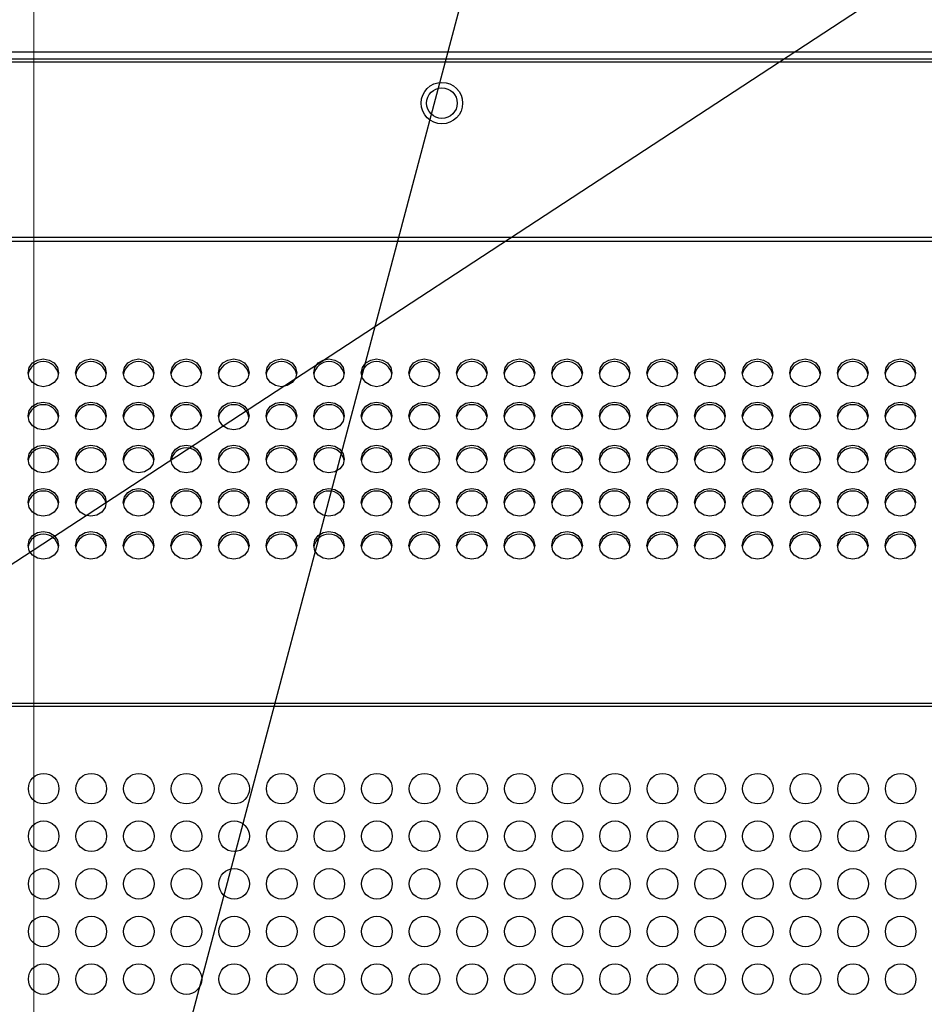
# Model space of a CAD drawing. Header units: millimetres. Extents: x 19 to 844, y 7 to 552.
# Tile 43 of 81: x 292 to 319, y 256 to 285. Entities that reach past the tile are written whole.
import ezdxf

# ---------------------------------------------------------------- set-up
doc = ezdxf.new("R2010")
doc.units = ezdxf.units.MM
doc.styles.add('SLDTEXTSTYLE2', font='GOTHIC.TTF', dxfattribs={"width": 0.913})
doc.styles.get("Standard").update_dxf_attribs({"font": 'GOTHIC.TTF'})
doc.dimstyles.new('SLDDIMSTYLE0', dxfattribs={"dimtxt": 3.175, "dimasz": 3.175, "dimexe": 0, "dimexo": 0.0625, "dimgap": 0.79375, "dimtad": 0, "dimtih": 1, "dimtoh": 1, "dimdec": 1, "dimlfac": 5, "dimrnd": 1e-09, "dimzin": 12, "dimdsep": 46, "dimtxsty": 'SLDTEXTSTYLE2', "dimsah": 1, "dimcen": 0.09, "dimadec": 0, "dimazin": 3, "dimtfac": 1, "dimtdec": 1, "dimtofl": 0, "dimtmove": 0, "dimatfit": 3, "dimfxl": 1, "dimfrac": 2, "dimtolj": 1, "dimtzin": 12, "dimarcsym": 0})
doc.dimstyles.new('SLDDIMSTYLE4', dxfattribs={"dimtxt": 0.18, "dimasz": 3.175, "dimexe": 0, "dimexo": 0.0625, "dimgap": 0, "dimtad": 0, "dimtih": 1, "dimtoh": 1, "dimdec": 0, "dimrnd": 1e-09, "dimzin": 0, "dimdsep": 46, "dimtxsty": 'STANDARD', "dimsah": 1, "dimcen": 0.09, "dimadec": 0, "dimazin": 0, "dimtfac": 3.175, "dimtdec": 0, "dimtofl": 0, "dimtmove": 0, "dimatfit": 3, "dimfxl": 1, "dimfrac": 2, "dimtolj": 1, "dimtzin": 0, "dimarcsym": 0})
doc.dimstyles.new('SLDDIMSTYLE5', dxfattribs={"dimtxt": 3.175, "dimasz": 3.175, "dimexe": 0, "dimexo": 0.0625, "dimgap": 0.79375, "dimtad": 0, "dimtih": 1, "dimtoh": 1, "dimdec": 0, "dimlfac": 5, "dimrnd": 1e-09, "dimzin": 12, "dimdsep": 46, "dimtxsty": 'SLDTEXTSTYLE2', "dimsah": 1, "dimcen": 0.09, "dimadec": 0, "dimazin": 3, "dimtfac": 1, "dimtdec": 0, "dimtofl": 0, "dimtmove": 0, "dimatfit": 3, "dimfxl": 1, "dimfrac": 2, "dimtolj": 1, "dimtzin": 12, "dimarcsym": 0})
doc.dimstyles.new('SLDDIMSTYLE6', dxfattribs={"dimtxt": 0.18, "dimasz": 1.016, "dimexe": 0, "dimexo": 0.0625, "dimgap": 0, "dimtad": 0, "dimtih": 1, "dimtoh": 1, "dimdec": 0, "dimrnd": 1e-09, "dimzin": 0, "dimdsep": 46, "dimtxsty": 'STANDARD', "dimblk1": 'DOT', "dimblk2": 'DOT', "dimsah": 1, "dimcen": 0.09, "dimadec": 0, "dimazin": 0, "dimtfac": 1.016, "dimtdec": 0, "dimtofl": 0, "dimtmove": 0, "dimatfit": 3, "dimldrblk": 'DOT', "dimfxl": 1, "dimfrac": 2, "dimtolj": 1, "dimtzin": 0, "dimarcsym": 0})

# ---------------------------------------------------------------- blocks, each defined once
blk = doc.blocks.new('_D_10')
at = {"color": 7, "linetype": 'Continuous', "lineweight": 18}
for p, q in [((269.982, 316.342), (269.014, 316.342)), ((269.014, 316.342), (269.014, 311.301)), ((275.846, 316.342), (276.814, 316.342)), ((276.814, 316.342), (276.814, 311.301)), ((252.794, 239.176), (252.794, 314.944)), ((292.794, 239.176), (292.794, 314.944)), ((252.794, 311.769), (266.23, 311.769)), ((292.794, 311.769), (279.598, 311.769)), ((269.014, 311.301), (269.982, 311.301)), ((276.814, 311.301), (275.846, 311.301))]:
    blk.add_line(p, q, dxfattribs=at)
for points in [[(252.794, 311.769), (255.969, 311.261), (255.969, 312.277)], [(292.794, 311.769), (289.619, 312.277), (289.619, 311.261)]]:
    blk.add_solid(points, dxfattribs=at)
at = {"color": 7, "linetype": 'Continuous', "lineweight": 18, "char_height": 3.175, "attachment_point": 1, "style": 'SLDTEXTSTYLE2'}
for s, insert in [('7.9', (269.982, 315.357)), ('200', (269.395, 310.607))]:
    blk.add_mtext(s, dxfattribs=dict(at, insert=insert))
blk = doc.blocks.new('_D_17')
at = {"color": 7, "linetype": 'Continuous', "lineweight": 18}
for p, q in [((387.684, 283.769), (417.989, 283.769)), ((414.814, 283.769), (414.814, 265.196)), ((410.709, 264.551), (409.741, 264.551)), ((409.741, 264.551), (409.741, 259.51)), ((418.92, 264.551), (419.887, 264.551)), ((419.887, 264.551), (419.887, 259.51)), ((409.741, 259.51), (410.709, 259.51)), ((419.887, 259.51), (418.92, 259.51)), ((414.814, 237.906), (414.814, 254.76)), ((294.064, 237.906), (417.989, 237.906))]:
    blk.add_line(p, q, dxfattribs=at)
for points in [[(414.814, 283.769), (414.306, 280.594), (415.322, 280.594)], [(414.814, 237.906), (415.322, 241.081), (414.306, 241.081)]]:
    blk.add_solid(points, dxfattribs=at)
at = {"color": 7, "linetype": 'Continuous', "lineweight": 18, "char_height": 3.175, "attachment_point": 1, "style": 'SLDTEXTSTYLE2'}
for s, insert in [('9.03', (410.709, 263.566)), ('229.3', (409.536, 258.816))]:
    blk.add_mtext(s, dxfattribs=dict(at, insert=insert))
blk = doc.blocks.new('_Dot')
at = {"color": 0, "linetype": 'ByBlock', "lineweight": -2}
blk.add_line((-0.5, 0), (-1, 0), dxfattribs=at)
at = {"color": 0, "linetype": 'ByBlock', "const_width": 0.5}
blk.add_lwpolyline([(-0.25, 0, 1), (0.25, 0, 1)], format="xyb", close=True, dxfattribs=at)

msp = doc.modelspace()

# ---------------------------------------------------------------- linework, layer by layer
at = {"color": 7, "linetype": 'Continuous', "lineweight": 25}
for p, q in [((386.414, 283.769), (159.174, 283.769)), ((159.174, 283.569), (386.414, 283.569)), ((373.174, 283.47), (176.414, 283.469)), ((374.027, 278.314), (175.561, 278.313)), ((374.027, 278.198), (175.561, 278.198)), ((374.027, 264.611), (175.561, 264.611)), ((374.027, 264.526), (175.561, 264.526))]:
    msp.add_line(p, q, dxfattribs=at)
at = {"color": 7, "linetype": 'Continuous', "lineweight": 25, "flags": 128}
for points in [[(293.074, 273.929), (292.902, 273.96), (292.756, 274.049), (292.658, 274.181), (292.624, 274.337), (292.658, 274.493), (292.756, 274.626), (292.902, 274.714), (293.074, 274.745), (293.246, 274.714), (293.392, 274.626), (293.49, 274.493), (293.524, 274.337), (293.49, 274.181), (293.392, 274.049), (293.246, 273.96), (293.074, 273.929)], [(294.474, 273.929), (294.302, 273.96), (294.156, 274.049), (294.058, 274.181), (294.024, 274.337), (294.058, 274.493), (294.156, 274.626), (294.302, 274.714), (294.474, 274.745), (294.646, 274.714), (294.792, 274.626), (294.89, 274.493), (294.924, 274.337), (294.89, 274.181), (294.792, 274.049), (294.646, 273.96), (294.474, 273.929)], [(295.874, 273.929), (295.702, 273.96), (295.556, 274.049), (295.458, 274.181), (295.424, 274.337), (295.458, 274.493), (295.556, 274.626), (295.702, 274.714), (295.874, 274.745), (296.046, 274.714), (296.192, 274.626), (296.29, 274.493), (296.324, 274.337), (296.29, 274.181), (296.192, 274.049), (296.046, 273.96), (295.874, 273.929)], [(297.274, 273.929), (297.102, 273.96), (296.956, 274.049), (296.858, 274.181), (296.824, 274.337), (296.858, 274.493), (296.956, 274.626), (297.102, 274.714), (297.274, 274.745), (297.446, 274.714), (297.592, 274.626), (297.69, 274.493), (297.724, 274.337), (297.69, 274.181), (297.592, 274.049), (297.446, 273.96), (297.274, 273.929)], [(298.674, 273.929), (298.502, 273.96), (298.356, 274.049), (298.258, 274.181), (298.224, 274.337), (298.258, 274.493), (298.356, 274.626), (298.502, 274.714), (298.674, 274.745), (298.846, 274.714), (298.992, 274.626), (299.09, 274.493), (299.124, 274.337), (299.09, 274.181), (298.992, 274.049), (298.846, 273.96), (298.674, 273.929)], [(300.074, 273.929), (299.902, 273.96), (299.756, 274.049), (299.658, 274.181), (299.624, 274.337), (299.658, 274.493), (299.756, 274.626), (299.902, 274.714), (300.074, 274.745), (300.246, 274.714), (300.392, 274.626), (300.49, 274.493), (300.524, 274.337), (300.49, 274.181), (300.392, 274.049), (300.246, 273.96), (300.074, 273.929)], [(301.474, 273.929), (301.302, 273.96), (301.156, 274.049), (301.058, 274.181), (301.024, 274.337), (301.058, 274.493), (301.156, 274.626), (301.302, 274.714), (301.474, 274.745), (301.646, 274.714), (301.792, 274.626), (301.89, 274.493), (301.924, 274.337), (301.89, 274.181), (301.792, 274.049), (301.646, 273.96), (301.474, 273.929)], [(302.874, 273.929), (302.702, 273.96), (302.556, 274.049), (302.458, 274.181), (302.424, 274.337), (302.458, 274.493), (302.556, 274.626), (302.702, 274.714), (302.874, 274.745), (303.046, 274.714), (303.192, 274.626), (303.29, 274.493), (303.324, 274.337), (303.29, 274.181), (303.192, 274.049), (303.046, 273.96), (302.874, 273.929)], [(304.274, 273.929), (304.102, 273.96), (303.956, 274.049), (303.858, 274.181), (303.824, 274.337), (303.858, 274.493), (303.956, 274.626), (304.102, 274.714), (304.274, 274.745), (304.446, 274.714), (304.592, 274.626), (304.69, 274.493), (304.724, 274.337), (304.69, 274.181), (304.592, 274.049), (304.446, 273.96), (304.274, 273.929)], [(305.674, 273.929), (305.502, 273.96), (305.356, 274.049), (305.258, 274.181), (305.224, 274.337), (305.258, 274.493), (305.356, 274.626), (305.502, 274.714), (305.674, 274.745), (305.846, 274.714), (305.992, 274.626), (306.09, 274.493), (306.124, 274.337), (306.09, 274.181), (305.992, 274.049), (305.846, 273.96), (305.674, 273.929)], [(307.074, 273.929), (306.902, 273.96), (306.756, 274.049), (306.658, 274.181), (306.624, 274.337), (306.658, 274.493), (306.756, 274.626), (306.902, 274.714), (307.074, 274.745), (307.246, 274.714), (307.392, 274.626), (307.49, 274.493), (307.524, 274.337), (307.49, 274.181), (307.392, 274.049), (307.246, 273.96), (307.074, 273.929)], [(308.474, 273.929), (308.302, 273.96), (308.156, 274.049), (308.058, 274.181), (308.024, 274.337), (308.058, 274.493), (308.156, 274.626), (308.302, 274.714), (308.474, 274.745), (308.646, 274.714), (308.792, 274.626), (308.89, 274.493), (308.924, 274.337), (308.89, 274.181), (308.792, 274.049), (308.646, 273.96), (308.474, 273.929)], [(309.874, 273.929), (309.702, 273.96), (309.556, 274.049), (309.458, 274.181), (309.424, 274.337), (309.458, 274.493), (309.556, 274.626), (309.702, 274.714), (309.874, 274.745), (310.046, 274.714), (310.192, 274.626), (310.29, 274.493), (310.324, 274.337), (310.29, 274.181), (310.192, 274.049), (310.046, 273.96), (309.874, 273.929)], [(311.274, 273.929), (311.102, 273.96), (310.956, 274.049), (310.858, 274.181), (310.824, 274.337), (310.858, 274.493), (310.956, 274.626), (311.102, 274.714), (311.274, 274.745), (311.446, 274.714), (311.592, 274.626), (311.69, 274.493), (311.724, 274.337), (311.69, 274.181), (311.592, 274.049), (311.446, 273.96), (311.274, 273.929)], [(312.674, 273.929), (312.502, 273.96), (312.356, 274.049), (312.258, 274.181), (312.224, 274.337), (312.258, 274.493), (312.356, 274.626), (312.502, 274.714), (312.674, 274.745), (312.846, 274.714), (312.992, 274.626), (313.09, 274.493), (313.124, 274.337), (313.09, 274.181), (312.992, 274.049), (312.846, 273.96), (312.674, 273.929)], [(314.074, 273.929), (313.902, 273.96), (313.756, 274.049), (313.658, 274.181), (313.624, 274.337), (313.658, 274.493), (313.756, 274.626), (313.902, 274.714), (314.074, 274.745), (314.246, 274.714), (314.392, 274.626), (314.49, 274.493), (314.524, 274.337), (314.49, 274.181), (314.392, 274.049), (314.246, 273.96), (314.074, 273.929)], [(315.474, 273.929), (315.302, 273.96), (315.156, 274.049), (315.058, 274.181), (315.024, 274.337), (315.058, 274.493), (315.156, 274.626), (315.302, 274.714), (315.474, 274.745), (315.646, 274.714), (315.792, 274.626), (315.89, 274.493), (315.924, 274.337), (315.89, 274.181), (315.792, 274.049), (315.646, 273.96), (315.474, 273.929)], [(316.874, 273.929), (316.702, 273.96), (316.556, 274.049), (316.458, 274.181), (316.424, 274.337), (316.458, 274.493), (316.556, 274.626), (316.702, 274.714), (316.874, 274.745), (317.046, 274.714), (317.192, 274.626), (317.29, 274.493), (317.324, 274.337), (317.29, 274.181), (317.192, 274.049), (317.046, 273.96), (316.874, 273.929)], [(318.274, 273.929), (318.102, 273.96), (317.956, 274.049), (317.858, 274.181), (317.824, 274.337), (317.858, 274.493), (317.956, 274.626), (318.102, 274.714), (318.274, 274.745), (318.446, 274.714), (318.592, 274.626), (318.69, 274.493), (318.724, 274.337), (318.69, 274.181), (318.592, 274.049), (318.446, 273.96), (318.274, 273.929)], [(293.074, 272.66), (292.902, 272.692), (292.756, 272.78), (292.658, 272.912), (292.624, 273.068), (292.658, 273.224), (292.756, 273.357), (292.902, 273.445), (293.074, 273.476), (293.246, 273.445), (293.392, 273.357), (293.49, 273.224), (293.524, 273.068), (293.49, 272.912), (293.392, 272.78), (293.246, 272.692), (293.074, 272.66)], [(294.474, 272.66), (294.302, 272.692), (294.156, 272.78), (294.058, 272.912), (294.024, 273.068), (294.058, 273.224), (294.156, 273.357), (294.302, 273.445), (294.474, 273.476), (294.646, 273.445), (294.792, 273.357), (294.89, 273.224), (294.924, 273.068), (294.89, 272.912), (294.792, 272.78), (294.646, 272.692), (294.474, 272.66)], [(295.874, 272.66), (295.702, 272.692), (295.556, 272.78), (295.458, 272.912), (295.424, 273.068), (295.458, 273.224), (295.556, 273.357), (295.702, 273.445), (295.874, 273.476), (296.046, 273.445), (296.192, 273.357), (296.29, 273.224), (296.324, 273.068), (296.29, 272.912), (296.192, 272.78), (296.046, 272.692), (295.874, 272.66)], [(297.274, 272.66), (297.102, 272.692), (296.956, 272.78), (296.858, 272.912), (296.824, 273.068), (296.858, 273.224), (296.956, 273.357), (297.102, 273.445), (297.274, 273.476), (297.446, 273.445), (297.592, 273.357), (297.69, 273.224), (297.724, 273.068), (297.69, 272.912), (297.592, 272.78), (297.446, 272.692), (297.274, 272.66)], [(298.674, 272.66), (298.502, 272.692), (298.356, 272.78), (298.258, 272.912), (298.224, 273.068), (298.258, 273.224), (298.356, 273.357), (298.502, 273.445), (298.674, 273.476), (298.846, 273.445), (298.992, 273.357), (299.09, 273.224), (299.124, 273.068), (299.09, 272.912), (298.992, 272.78), (298.846, 272.692), (298.674, 272.66)], [(300.074, 272.66), (299.902, 272.692), (299.756, 272.78), (299.658, 272.912), (299.624, 273.068), (299.658, 273.224), (299.756, 273.357), (299.902, 273.445), (300.074, 273.476), (300.246, 273.445), (300.392, 273.357), (300.49, 273.224), (300.524, 273.068), (300.49, 272.912), (300.392, 272.78), (300.246, 272.692), (300.074, 272.66)], [(301.474, 272.66), (301.302, 272.692), (301.156, 272.78), (301.058, 272.912), (301.024, 273.068), (301.058, 273.224), (301.156, 273.357), (301.302, 273.445), (301.474, 273.476), (301.646, 273.445), (301.792, 273.357), (301.89, 273.224), (301.924, 273.068), (301.89, 272.912), (301.792, 272.78), (301.646, 272.692), (301.474, 272.66)], [(302.874, 272.66), (302.702, 272.692), (302.556, 272.78), (302.458, 272.912), (302.424, 273.068), (302.458, 273.224), (302.556, 273.357), (302.702, 273.445), (302.874, 273.476), (303.046, 273.445), (303.192, 273.357), (303.29, 273.224), (303.324, 273.068), (303.29, 272.912), (303.192, 272.78), (303.046, 272.692), (302.874, 272.66)], [(304.274, 272.66), (304.102, 272.692), (303.956, 272.78), (303.858, 272.912), (303.824, 273.068), (303.858, 273.224), (303.956, 273.357), (304.102, 273.445), (304.274, 273.476), (304.446, 273.445), (304.592, 273.357), (304.69, 273.224), (304.724, 273.068), (304.69, 272.912), (304.592, 272.78), (304.446, 272.692), (304.274, 272.66)], [(305.674, 272.66), (305.502, 272.692), (305.356, 272.78), (305.258, 272.912), (305.224, 273.068), (305.258, 273.224), (305.356, 273.357), (305.502, 273.445), (305.674, 273.476), (305.846, 273.445), (305.992, 273.357), (306.09, 273.224), (306.124, 273.068), (306.09, 272.912), (305.992, 272.78), (305.846, 272.692), (305.674, 272.66)], [(307.074, 272.66), (306.902, 272.692), (306.756, 272.78), (306.658, 272.912), (306.624, 273.068), (306.658, 273.224), (306.756, 273.357), (306.902, 273.445), (307.074, 273.476), (307.246, 273.445), (307.392, 273.357), (307.49, 273.224), (307.524, 273.068), (307.49, 272.912), (307.392, 272.78), (307.246, 272.692), (307.074, 272.66)], [(308.474, 272.66), (308.302, 272.692), (308.156, 272.78), (308.058, 272.912), (308.024, 273.068), (308.058, 273.224), (308.156, 273.357), (308.302, 273.445), (308.474, 273.476), (308.646, 273.445), (308.792, 273.357), (308.89, 273.224), (308.924, 273.068), (308.89, 272.912), (308.792, 272.78), (308.646, 272.692), (308.474, 272.66)], [(309.874, 272.66), (309.702, 272.692), (309.556, 272.78), (309.458, 272.912), (309.424, 273.068), (309.458, 273.224), (309.556, 273.357), (309.702, 273.445), (309.874, 273.476), (310.046, 273.445), (310.192, 273.357), (310.29, 273.224), (310.324, 273.068), (310.29, 272.912), (310.192, 272.78), (310.046, 272.692), (309.874, 272.66)], [(311.274, 272.66), (311.102, 272.692), (310.956, 272.78), (310.858, 272.912), (310.824, 273.068), (310.858, 273.224), (310.956, 273.357), (311.102, 273.445), (311.274, 273.476), (311.446, 273.445), (311.592, 273.357), (311.69, 273.224), (311.724, 273.068), (311.69, 272.912), (311.592, 272.78), (311.446, 272.692), (311.274, 272.66)], [(312.674, 272.66), (312.502, 272.692), (312.356, 272.78), (312.258, 272.912), (312.224, 273.068), (312.258, 273.224), (312.356, 273.357), (312.502, 273.445), (312.674, 273.476), (312.846, 273.445), (312.992, 273.357), (313.09, 273.224), (313.124, 273.068), (313.09, 272.912), (312.992, 272.78), (312.846, 272.692), (312.674, 272.66)], [(314.074, 272.66), (313.902, 272.692), (313.756, 272.78), (313.658, 272.912), (313.624, 273.068), (313.658, 273.224), (313.756, 273.357), (313.902, 273.445), (314.074, 273.476), (314.246, 273.445), (314.392, 273.357), (314.49, 273.224), (314.524, 273.068), (314.49, 272.912), (314.392, 272.78), (314.246, 272.692), (314.074, 272.66)], [(315.474, 272.66), (315.302, 272.692), (315.156, 272.78), (315.058, 272.912), (315.024, 273.068), (315.058, 273.224), (315.156, 273.357), (315.302, 273.445), (315.474, 273.476), (315.646, 273.445), (315.792, 273.357), (315.89, 273.224), (315.924, 273.068), (315.89, 272.912), (315.792, 272.78), (315.646, 272.692), (315.474, 272.66)], [(316.874, 272.66), (316.702, 272.692), (316.556, 272.78), (316.458, 272.912), (316.424, 273.068), (316.458, 273.224), (316.556, 273.357), (316.702, 273.445), (316.874, 273.476), (317.046, 273.445), (317.192, 273.357), (317.29, 273.224), (317.324, 273.068), (317.29, 272.912), (317.192, 272.78), (317.046, 272.692), (316.874, 272.66)], [(318.274, 272.66), (318.102, 272.692), (317.956, 272.78), (317.858, 272.912), (317.824, 273.068), (317.858, 273.224), (317.956, 273.357), (318.102, 273.445), (318.274, 273.476), (318.446, 273.445), (318.592, 273.357), (318.69, 273.224), (318.724, 273.068), (318.69, 272.912), (318.592, 272.78), (318.446, 272.692), (318.274, 272.66)], [(293.074, 271.392), (292.902, 271.423), (292.756, 271.511), (292.658, 271.643), (292.624, 271.799), (292.658, 271.956), (292.756, 272.088), (292.902, 272.176), (293.074, 272.207), (293.246, 272.176), (293.392, 272.088), (293.49, 271.956), (293.524, 271.799), (293.49, 271.643), (293.392, 271.511), (293.246, 271.423), (293.074, 271.392)], [(294.474, 271.392), (294.302, 271.423), (294.156, 271.511), (294.058, 271.643), (294.024, 271.799), (294.058, 271.956), (294.156, 272.088), (294.302, 272.176), (294.474, 272.207), (294.646, 272.176), (294.792, 272.088), (294.89, 271.956), (294.924, 271.799), (294.89, 271.643), (294.792, 271.511), (294.646, 271.423), (294.474, 271.392)], [(295.874, 271.392), (295.702, 271.423), (295.556, 271.511), (295.458, 271.643), (295.424, 271.799), (295.458, 271.956), (295.556, 272.088), (295.702, 272.176), (295.874, 272.207), (296.046, 272.176), (296.192, 272.088), (296.29, 271.956), (296.324, 271.799), (296.29, 271.643), (296.192, 271.511), (296.046, 271.423), (295.874, 271.392)], [(297.274, 271.392), (297.102, 271.423), (296.956, 271.511), (296.858, 271.643), (296.824, 271.799), (296.858, 271.956), (296.956, 272.088), (297.102, 272.176), (297.274, 272.207), (297.446, 272.176), (297.592, 272.088), (297.69, 271.956), (297.724, 271.799), (297.69, 271.643), (297.592, 271.511), (297.446, 271.423), (297.274, 271.392)], [(298.674, 271.392), (298.502, 271.423), (298.356, 271.511), (298.258, 271.643), (298.224, 271.799), (298.258, 271.956), (298.356, 272.088), (298.502, 272.176), (298.674, 272.207), (298.846, 272.176), (298.992, 272.088), (299.09, 271.956), (299.124, 271.799), (299.09, 271.643), (298.992, 271.511), (298.846, 271.423), (298.674, 271.392)], [(300.074, 271.392), (299.902, 271.423), (299.756, 271.511), (299.658, 271.643), (299.624, 271.799), (299.658, 271.956), (299.756, 272.088), (299.902, 272.176), (300.074, 272.207), (300.246, 272.176), (300.392, 272.088), (300.49, 271.956), (300.524, 271.799), (300.49, 271.643), (300.392, 271.511), (300.246, 271.423), (300.074, 271.392)], [(301.474, 271.392), (301.302, 271.423), (301.156, 271.511), (301.058, 271.643), (301.024, 271.799), (301.058, 271.956), (301.156, 272.088), (301.302, 272.176), (301.474, 272.207), (301.646, 272.176), (301.792, 272.088), (301.89, 271.956), (301.924, 271.799), (301.89, 271.643), (301.792, 271.511), (301.646, 271.423), (301.474, 271.392)], [(302.874, 271.392), (302.702, 271.423), (302.556, 271.511), (302.458, 271.643), (302.424, 271.799), (302.458, 271.956), (302.556, 272.088), (302.702, 272.176), (302.874, 272.207), (303.046, 272.176), (303.192, 272.088), (303.29, 271.956), (303.324, 271.799), (303.29, 271.643), (303.192, 271.511), (303.046, 271.423), (302.874, 271.392)], [(304.274, 271.392), (304.102, 271.423), (303.956, 271.511), (303.858, 271.643), (303.824, 271.799), (303.858, 271.956), (303.956, 272.088), (304.102, 272.176), (304.274, 272.207), (304.446, 272.176), (304.592, 272.088), (304.69, 271.956), (304.724, 271.799), (304.69, 271.643), (304.592, 271.511), (304.446, 271.423), (304.274, 271.392)], [(305.674, 271.392), (305.502, 271.423), (305.356, 271.511), (305.258, 271.643), (305.224, 271.799), (305.258, 271.956), (305.356, 272.088), (305.502, 272.176), (305.674, 272.207), (305.846, 272.176), (305.992, 272.088), (306.09, 271.956), (306.124, 271.799), (306.09, 271.643), (305.992, 271.511), (305.846, 271.423), (305.674, 271.392)], [(307.074, 271.392), (306.902, 271.423), (306.756, 271.511), (306.658, 271.643), (306.624, 271.799), (306.658, 271.956), (306.756, 272.088), (306.902, 272.176), (307.074, 272.207), (307.246, 272.176), (307.392, 272.088), (307.49, 271.956), (307.524, 271.799), (307.49, 271.643), (307.392, 271.511), (307.246, 271.423), (307.074, 271.392)], [(308.474, 271.392), (308.302, 271.423), (308.156, 271.511), (308.058, 271.643), (308.024, 271.799), (308.058, 271.956), (308.156, 272.088), (308.302, 272.176), (308.474, 272.207), (308.646, 272.176), (308.792, 272.088), (308.89, 271.956), (308.924, 271.799), (308.89, 271.643), (308.792, 271.511), (308.646, 271.423), (308.474, 271.392)], [(309.874, 271.392), (309.702, 271.423), (309.556, 271.511), (309.458, 271.643), (309.424, 271.799), (309.458, 271.956), (309.556, 272.088), (309.702, 272.176), (309.874, 272.207), (310.046, 272.176), (310.192, 272.088), (310.29, 271.956), (310.324, 271.799), (310.29, 271.643), (310.192, 271.511), (310.046, 271.423), (309.874, 271.392)], [(311.274, 271.392), (311.102, 271.423), (310.956, 271.511), (310.858, 271.643), (310.824, 271.799), (310.858, 271.956), (310.956, 272.088), (311.102, 272.176), (311.274, 272.207), (311.446, 272.176), (311.592, 272.088), (311.69, 271.956), (311.724, 271.799), (311.69, 271.643), (311.592, 271.511), (311.446, 271.423), (311.274, 271.392)], [(312.674, 271.392), (312.502, 271.423), (312.356, 271.511), (312.258, 271.643), (312.224, 271.799), (312.258, 271.956), (312.356, 272.088), (312.502, 272.176), (312.674, 272.207), (312.846, 272.176), (312.992, 272.088), (313.09, 271.956), (313.124, 271.799), (313.09, 271.643), (312.992, 271.511), (312.846, 271.423), (312.674, 271.392)], [(314.074, 271.392), (313.902, 271.423), (313.756, 271.511), (313.658, 271.643), (313.624, 271.799), (313.658, 271.956), (313.756, 272.088), (313.902, 272.176), (314.074, 272.207), (314.246, 272.176), (314.392, 272.088), (314.49, 271.956), (314.524, 271.799), (314.49, 271.643), (314.392, 271.511), (314.246, 271.423), (314.074, 271.392)], [(315.474, 271.392), (315.302, 271.423), (315.156, 271.511), (315.058, 271.643), (315.024, 271.799), (315.058, 271.956), (315.156, 272.088), (315.302, 272.176), (315.474, 272.207), (315.646, 272.176), (315.792, 272.088), (315.89, 271.956), (315.924, 271.799), (315.89, 271.643), (315.792, 271.511), (315.646, 271.423), (315.474, 271.392)], [(316.874, 271.392), (316.702, 271.423), (316.556, 271.511), (316.458, 271.643), (316.424, 271.799), (316.458, 271.956), (316.556, 272.088), (316.702, 272.176), (316.874, 272.207), (317.046, 272.176), (317.192, 272.088), (317.29, 271.956), (317.324, 271.799), (317.29, 271.643), (317.192, 271.511), (317.046, 271.423), (316.874, 271.392)], [(318.274, 271.392), (318.102, 271.423), (317.956, 271.511), (317.858, 271.643), (317.824, 271.799), (317.858, 271.956), (317.956, 272.088), (318.102, 272.176), (318.274, 272.207), (318.446, 272.176), (318.592, 272.088), (318.69, 271.956), (318.724, 271.799), (318.69, 271.643), (318.592, 271.511), (318.446, 271.423), (318.274, 271.392)], [(293.074, 270.123), (292.902, 270.154), (292.756, 270.242), (292.658, 270.375), (292.624, 270.531), (292.658, 270.687), (292.756, 270.819), (292.902, 270.907), (293.074, 270.939), (293.246, 270.907), (293.392, 270.819), (293.49, 270.687), (293.524, 270.531), (293.49, 270.375), (293.392, 270.242), (293.246, 270.154), (293.074, 270.123)], [(294.474, 270.123), (294.302, 270.154), (294.156, 270.242), (294.058, 270.375), (294.024, 270.531), (294.058, 270.687), (294.156, 270.819), (294.302, 270.907), (294.474, 270.939), (294.646, 270.907), (294.792, 270.819), (294.89, 270.687), (294.924, 270.531), (294.89, 270.375), (294.792, 270.242), (294.646, 270.154), (294.474, 270.123)], [(295.874, 270.123), (295.702, 270.154), (295.556, 270.242), (295.458, 270.375), (295.424, 270.531), (295.458, 270.687), (295.556, 270.819), (295.702, 270.907), (295.874, 270.939), (296.046, 270.907), (296.192, 270.819), (296.29, 270.687), (296.324, 270.531), (296.29, 270.375), (296.192, 270.242), (296.046, 270.154), (295.874, 270.123)], [(297.274, 270.123), (297.102, 270.154), (296.956, 270.242), (296.858, 270.375), (296.824, 270.531), (296.858, 270.687), (296.956, 270.819), (297.102, 270.907), (297.274, 270.939), (297.446, 270.907), (297.592, 270.819), (297.69, 270.687), (297.724, 270.531), (297.69, 270.375), (297.592, 270.242), (297.446, 270.154), (297.274, 270.123)], [(298.674, 270.123), (298.502, 270.154), (298.356, 270.242), (298.258, 270.375), (298.224, 270.531), (298.258, 270.687), (298.356, 270.819), (298.502, 270.907), (298.674, 270.939), (298.846, 270.907), (298.992, 270.819), (299.09, 270.687), (299.124, 270.531), (299.09, 270.375), (298.992, 270.242), (298.846, 270.154), (298.674, 270.123)], [(300.074, 270.123), (299.902, 270.154), (299.756, 270.242), (299.658, 270.375), (299.624, 270.531), (299.658, 270.687), (299.756, 270.819), (299.902, 270.907), (300.074, 270.939), (300.246, 270.907), (300.392, 270.819), (300.49, 270.687), (300.524, 270.531), (300.49, 270.375), (300.392, 270.242), (300.246, 270.154), (300.074, 270.123)], [(301.474, 270.123), (301.302, 270.154), (301.156, 270.242), (301.058, 270.375), (301.024, 270.531), (301.058, 270.687), (301.156, 270.819), (301.302, 270.907), (301.474, 270.939), (301.646, 270.907), (301.792, 270.819), (301.89, 270.687), (301.924, 270.531), (301.89, 270.375), (301.792, 270.242), (301.646, 270.154), (301.474, 270.123)], [(302.874, 270.123), (302.702, 270.154), (302.556, 270.242), (302.458, 270.375), (302.424, 270.531), (302.458, 270.687), (302.556, 270.819), (302.702, 270.907), (302.874, 270.939), (303.046, 270.907), (303.192, 270.819), (303.29, 270.687), (303.324, 270.531), (303.29, 270.375), (303.192, 270.242), (303.046, 270.154), (302.874, 270.123)], [(304.274, 270.123), (304.102, 270.154), (303.956, 270.242), (303.858, 270.375), (303.824, 270.531), (303.858, 270.687), (303.956, 270.819), (304.102, 270.907), (304.274, 270.939), (304.446, 270.907), (304.592, 270.819), (304.69, 270.687), (304.724, 270.531), (304.69, 270.375), (304.592, 270.242), (304.446, 270.154), (304.274, 270.123)], [(305.674, 270.123), (305.502, 270.154), (305.356, 270.242), (305.258, 270.375), (305.224, 270.531), (305.258, 270.687), (305.356, 270.819), (305.502, 270.907), (305.674, 270.939), (305.846, 270.907), (305.992, 270.819), (306.09, 270.687), (306.124, 270.531), (306.09, 270.375), (305.992, 270.242), (305.846, 270.154), (305.674, 270.123)], [(307.074, 270.123), (306.902, 270.154), (306.756, 270.242), (306.658, 270.375), (306.624, 270.531), (306.658, 270.687), (306.756, 270.819), (306.902, 270.907), (307.074, 270.939), (307.246, 270.907), (307.392, 270.819), (307.49, 270.687), (307.524, 270.531), (307.49, 270.375), (307.392, 270.242), (307.246, 270.154), (307.074, 270.123)], [(308.474, 270.123), (308.302, 270.154), (308.156, 270.242), (308.058, 270.375), (308.024, 270.531), (308.058, 270.687), (308.156, 270.819), (308.302, 270.907), (308.474, 270.939), (308.646, 270.907), (308.792, 270.819), (308.89, 270.687), (308.924, 270.531), (308.89, 270.375), (308.792, 270.242), (308.646, 270.154), (308.474, 270.123)], [(309.874, 270.123), (309.702, 270.154), (309.556, 270.242), (309.458, 270.375), (309.424, 270.531), (309.458, 270.687), (309.556, 270.819), (309.702, 270.907), (309.874, 270.939), (310.046, 270.907), (310.192, 270.819), (310.29, 270.687), (310.324, 270.531), (310.29, 270.375), (310.192, 270.242), (310.046, 270.154), (309.874, 270.123)], [(311.274, 270.123), (311.102, 270.154), (310.956, 270.242), (310.858, 270.375), (310.824, 270.531), (310.858, 270.687), (310.956, 270.819), (311.102, 270.907), (311.274, 270.939), (311.446, 270.907), (311.592, 270.819), (311.69, 270.687), (311.724, 270.531), (311.69, 270.375), (311.592, 270.242), (311.446, 270.154), (311.274, 270.123)], [(312.674, 270.123), (312.502, 270.154), (312.356, 270.242), (312.258, 270.375), (312.224, 270.531), (312.258, 270.687), (312.356, 270.819), (312.502, 270.907), (312.674, 270.939), (312.846, 270.907), (312.992, 270.819), (313.09, 270.687), (313.124, 270.531), (313.09, 270.375), (312.992, 270.242), (312.846, 270.154), (312.674, 270.123)], [(314.074, 270.123), (313.902, 270.154), (313.756, 270.242), (313.658, 270.375), (313.624, 270.531), (313.658, 270.687), (313.756, 270.819), (313.902, 270.907), (314.074, 270.939), (314.246, 270.907), (314.392, 270.819), (314.49, 270.687), (314.524, 270.531), (314.49, 270.375), (314.392, 270.242), (314.246, 270.154), (314.074, 270.123)], [(315.474, 270.123), (315.302, 270.154), (315.156, 270.242), (315.058, 270.375), (315.024, 270.531), (315.058, 270.687), (315.156, 270.819), (315.302, 270.907), (315.474, 270.939), (315.646, 270.907), (315.792, 270.819), (315.89, 270.687), (315.924, 270.531), (315.89, 270.375), (315.792, 270.242), (315.646, 270.154), (315.474, 270.123)], [(316.874, 270.123), (316.702, 270.154), (316.556, 270.242), (316.458, 270.375), (316.424, 270.531), (316.458, 270.687), (316.556, 270.819), (316.702, 270.907), (316.874, 270.939), (317.046, 270.907), (317.192, 270.819), (317.29, 270.687), (317.324, 270.531), (317.29, 270.375), (317.192, 270.242), (317.046, 270.154), (316.874, 270.123)], [(318.274, 270.123), (318.102, 270.154), (317.956, 270.242), (317.858, 270.375), (317.824, 270.531), (317.858, 270.687), (317.956, 270.819), (318.102, 270.907), (318.274, 270.939), (318.446, 270.907), (318.592, 270.819), (318.69, 270.687), (318.724, 270.531), (318.69, 270.375), (318.592, 270.242), (318.446, 270.154), (318.274, 270.123)], [(293.074, 268.854), (292.902, 268.885), (292.756, 268.973), (292.658, 269.106), (292.624, 269.262), (292.658, 269.418), (292.756, 269.55), (292.902, 269.639), (293.074, 269.67), (293.246, 269.639), (293.392, 269.55), (293.49, 269.418), (293.524, 269.262), (293.49, 269.106), (293.392, 268.973), (293.246, 268.885), (293.074, 268.854)], [(294.474, 268.854), (294.302, 268.885), (294.156, 268.973), (294.058, 269.106), (294.024, 269.262), (294.058, 269.418), (294.156, 269.55), (294.302, 269.639), (294.474, 269.67), (294.646, 269.639), (294.792, 269.55), (294.89, 269.418), (294.924, 269.262), (294.89, 269.106), (294.792, 268.973), (294.646, 268.885), (294.474, 268.854)], [(295.874, 268.854), (295.702, 268.885), (295.556, 268.973), (295.458, 269.106), (295.424, 269.262), (295.458, 269.418), (295.556, 269.55), (295.702, 269.639), (295.874, 269.67), (296.046, 269.639), (296.192, 269.55), (296.29, 269.418), (296.324, 269.262), (296.29, 269.106), (296.192, 268.973), (296.046, 268.885), (295.874, 268.854)], [(297.274, 268.854), (297.102, 268.885), (296.956, 268.973), (296.858, 269.106), (296.824, 269.262), (296.858, 269.418), (296.956, 269.55), (297.102, 269.639), (297.274, 269.67), (297.446, 269.639), (297.592, 269.55), (297.69, 269.418), (297.724, 269.262), (297.69, 269.106), (297.592, 268.973), (297.446, 268.885), (297.274, 268.854)], [(298.674, 268.854), (298.502, 268.885), (298.356, 268.973), (298.258, 269.106), (298.224, 269.262), (298.258, 269.418), (298.356, 269.55), (298.502, 269.639), (298.674, 269.67), (298.846, 269.639), (298.992, 269.55), (299.09, 269.418), (299.124, 269.262), (299.09, 269.106), (298.992, 268.973), (298.846, 268.885), (298.674, 268.854)], [(300.074, 268.854), (299.902, 268.885), (299.756, 268.973), (299.658, 269.106), (299.624, 269.262), (299.658, 269.418), (299.756, 269.55), (299.902, 269.639), (300.074, 269.67), (300.246, 269.639), (300.392, 269.55), (300.49, 269.418), (300.524, 269.262), (300.49, 269.106), (300.392, 268.973), (300.246, 268.885), (300.074, 268.854)], [(301.474, 268.854), (301.302, 268.885), (301.156, 268.973), (301.058, 269.106), (301.024, 269.262), (301.058, 269.418), (301.156, 269.55), (301.302, 269.639), (301.474, 269.67), (301.646, 269.639), (301.792, 269.55), (301.89, 269.418), (301.924, 269.262), (301.89, 269.106), (301.792, 268.973), (301.646, 268.885), (301.474, 268.854)], [(302.874, 268.854), (302.702, 268.885), (302.556, 268.973), (302.458, 269.106), (302.424, 269.262), (302.458, 269.418), (302.556, 269.55), (302.702, 269.639), (302.874, 269.67), (303.046, 269.639), (303.192, 269.55), (303.29, 269.418), (303.324, 269.262), (303.29, 269.106), (303.192, 268.973), (303.046, 268.885), (302.874, 268.854)], [(304.274, 268.854), (304.102, 268.885), (303.956, 268.973), (303.858, 269.106), (303.824, 269.262), (303.858, 269.418), (303.956, 269.55), (304.102, 269.639), (304.274, 269.67), (304.446, 269.639), (304.592, 269.55), (304.69, 269.418), (304.724, 269.262), (304.69, 269.106), (304.592, 268.973), (304.446, 268.885), (304.274, 268.854)], [(305.674, 268.854), (305.502, 268.885), (305.356, 268.973), (305.258, 269.106), (305.224, 269.262), (305.258, 269.418), (305.356, 269.55), (305.502, 269.639), (305.674, 269.67), (305.846, 269.639), (305.992, 269.55), (306.09, 269.418), (306.124, 269.262), (306.09, 269.106), (305.992, 268.973), (305.846, 268.885), (305.674, 268.854)], [(307.074, 268.854), (306.902, 268.885), (306.756, 268.973), (306.658, 269.106), (306.624, 269.262), (306.658, 269.418), (306.756, 269.55), (306.902, 269.639), (307.074, 269.67), (307.246, 269.639), (307.392, 269.55), (307.49, 269.418), (307.524, 269.262), (307.49, 269.106), (307.392, 268.973), (307.246, 268.885), (307.074, 268.854)], [(308.474, 268.854), (308.302, 268.885), (308.156, 268.973), (308.058, 269.106), (308.024, 269.262), (308.058, 269.418), (308.156, 269.55), (308.302, 269.639), (308.474, 269.67), (308.646, 269.639), (308.792, 269.55), (308.89, 269.418), (308.924, 269.262), (308.89, 269.106), (308.792, 268.973), (308.646, 268.885), (308.474, 268.854)], [(309.874, 268.854), (309.702, 268.885), (309.556, 268.973), (309.458, 269.106), (309.424, 269.262), (309.458, 269.418), (309.556, 269.55), (309.702, 269.639), (309.874, 269.67), (310.046, 269.639), (310.192, 269.55), (310.29, 269.418), (310.324, 269.262), (310.29, 269.106), (310.192, 268.973), (310.046, 268.885), (309.874, 268.854)], [(311.274, 268.854), (311.102, 268.885), (310.956, 268.973), (310.858, 269.106), (310.824, 269.262), (310.858, 269.418), (310.956, 269.55), (311.102, 269.639), (311.274, 269.67), (311.446, 269.639), (311.592, 269.55), (311.69, 269.418), (311.724, 269.262), (311.69, 269.106), (311.592, 268.973), (311.446, 268.885), (311.274, 268.854)], [(312.674, 268.854), (312.502, 268.885), (312.356, 268.973), (312.258, 269.106), (312.224, 269.262), (312.258, 269.418), (312.356, 269.55), (312.502, 269.639), (312.674, 269.67), (312.846, 269.639), (312.992, 269.55), (313.09, 269.418), (313.124, 269.262), (313.09, 269.106), (312.992, 268.973), (312.846, 268.885), (312.674, 268.854)], [(314.074, 268.854), (313.902, 268.885), (313.756, 268.973), (313.658, 269.106), (313.624, 269.262), (313.658, 269.418), (313.756, 269.55), (313.902, 269.639), (314.074, 269.67), (314.246, 269.639), (314.392, 269.55), (314.49, 269.418), (314.524, 269.262), (314.49, 269.106), (314.392, 268.973), (314.246, 268.885), (314.074, 268.854)], [(315.474, 268.854), (315.302, 268.885), (315.156, 268.973), (315.058, 269.106), (315.024, 269.262), (315.058, 269.418), (315.156, 269.55), (315.302, 269.639), (315.474, 269.67), (315.646, 269.639), (315.792, 269.55), (315.89, 269.418), (315.924, 269.262), (315.89, 269.106), (315.792, 268.973), (315.646, 268.885), (315.474, 268.854)], [(316.874, 268.854), (316.702, 268.885), (316.556, 268.973), (316.458, 269.106), (316.424, 269.262), (316.458, 269.418), (316.556, 269.55), (316.702, 269.639), (316.874, 269.67), (317.046, 269.639), (317.192, 269.55), (317.29, 269.418), (317.324, 269.262), (317.29, 269.106), (317.192, 268.973), (317.046, 268.885), (316.874, 268.854)], [(318.274, 268.854), (318.102, 268.885), (317.956, 268.973), (317.858, 269.106), (317.824, 269.262), (317.858, 269.418), (317.956, 269.55), (318.102, 269.639), (318.274, 269.67), (318.446, 269.639), (318.592, 269.55), (318.69, 269.418), (318.724, 269.262), (318.69, 269.106), (318.592, 268.973), (318.446, 268.885), (318.274, 268.854)]]:
    msp.add_lwpolyline(points, dxfattribs=at)
at = {"color": 7, "linetype": 'Continuous', "lineweight": 25}
for centre, radius in [((304.794, 282.27), 0.61), ((304.794, 282.27), 0.45), ((293.084, 262.106), 0.45), ((294.484, 262.106), 0.45), ((295.884, 262.106), 0.45), ((297.284, 262.106), 0.45), ((298.684, 262.106), 0.45), ((300.084, 262.106), 0.45), ((301.484, 262.106), 0.45), ((302.884, 262.106), 0.45), ((304.284, 262.106), 0.45), ((305.684, 262.106), 0.45), ((307.084, 262.106), 0.45), ((308.484, 262.106), 0.45), ((309.884, 262.106), 0.45), ((311.284, 262.106), 0.45), ((312.684, 262.106), 0.45), ((314.084, 262.106), 0.45), ((315.484, 262.106), 0.45), ((316.884, 262.106), 0.45), ((318.284, 262.106), 0.45), ((293.084, 260.706), 0.45), ((294.484, 260.706), 0.45), ((295.884, 260.706), 0.45), ((297.284, 260.706), 0.45), ((298.684, 260.706), 0.45), ((300.084, 260.706), 0.45), ((301.484, 260.706), 0.45), ((302.884, 260.706), 0.45), ((304.284, 260.706), 0.45), ((305.684, 260.706), 0.45), ((307.084, 260.706), 0.45), ((308.484, 260.706), 0.45), ((309.884, 260.706), 0.45), ((311.284, 260.706), 0.45), ((312.684, 260.706), 0.45), ((314.084, 260.706), 0.45), ((315.484, 260.706), 0.45), ((316.884, 260.706), 0.45), ((318.284, 260.706), 0.45), ((293.084, 259.306), 0.45), ((294.484, 259.306), 0.45), ((295.884, 259.306), 0.45), ((297.284, 259.306), 0.45), ((298.684, 259.306), 0.45), ((300.084, 259.306), 0.45), ((301.484, 259.306), 0.45), ((302.884, 259.306), 0.45), ((304.284, 259.306), 0.45), ((305.684, 259.306), 0.45), ((307.084, 259.306), 0.45), ((308.484, 259.306), 0.45), ((309.884, 259.306), 0.45), ((311.284, 259.306), 0.45), ((312.684, 259.306), 0.45), ((314.084, 259.306), 0.45), ((315.484, 259.306), 0.45), ((316.884, 259.306), 0.45), ((318.284, 259.306), 0.45), ((293.084, 257.906), 0.45), ((294.484, 257.906), 0.45), ((295.884, 257.906), 0.45), ((297.284, 257.906), 0.45), ((298.684, 257.906), 0.45), ((300.084, 257.906), 0.45), ((301.484, 257.906), 0.45), ((302.884, 257.906), 0.45), ((304.284, 257.906), 0.45), ((305.684, 257.906), 0.45), ((307.084, 257.906), 0.45), ((308.484, 257.906), 0.45), ((309.884, 257.906), 0.45), ((311.284, 257.906), 0.45), ((312.684, 257.906), 0.45), ((314.084, 257.906), 0.45), ((315.484, 257.906), 0.45), ((316.884, 257.906), 0.45), ((318.284, 257.906), 0.45), ((293.084, 256.506), 0.45), ((294.484, 256.506), 0.45), ((295.884, 256.506), 0.45), ((297.284, 256.506), 0.45), ((298.684, 256.506), 0.45), ((300.084, 256.506), 0.45), ((301.484, 256.506), 0.45), ((302.884, 256.506), 0.45), ((304.284, 256.506), 0.45), ((305.684, 256.506), 0.45), ((307.084, 256.506), 0.45), ((308.484, 256.506), 0.45), ((309.884, 256.506), 0.45), ((311.284, 256.506), 0.45), ((312.684, 256.506), 0.45), ((314.084, 256.506), 0.45), ((315.484, 256.506), 0.45), ((316.884, 256.506), 0.45), ((318.284, 256.506), 0.45)]:
    msp.add_circle(centre, radius, dxfattribs=at)
for centre, start, end in [((293.074, 274.212), 10.4484, 169.5516), ((294.474, 274.212), 10.4484, 169.5516), ((295.874, 274.212), 10.4484, 169.5516), ((297.274, 274.212), 10.4484, 169.5516), ((298.674, 274.212), 10.4484, 169.5516), ((300.074, 274.212), 10.4484, 169.5516), ((301.474, 274.212), 10.4484, 169.5516), ((302.874, 274.212), 10.4484, 169.5516), ((304.274, 274.212), 10.4484, 169.5516), ((305.674, 274.212), 10.4484, 169.5516), ((307.074, 274.212), 10.4484, 169.5516), ((308.474, 274.212), 10.4491, 169.5517), ((309.874, 274.212), 10.4492, 169.5508), ((311.274, 274.212), 10.4493, 169.5507), ((312.674, 274.212), 10.4493, 169.5507), ((314.074, 274.212), 10.4493, 169.5507), ((315.474, 274.212), 10.4493, 169.5507), ((316.874, 274.212), 10.4493, 169.5507), ((318.274, 274.212), 10.4493, 169.5507), ((293.074, 272.944), 10.4493, 169.5507), ((294.474, 272.944), 10.4493, 169.5507), ((295.874, 272.944), 10.4493, 169.5507), ((297.274, 272.944), 10.4493, 169.5507), ((298.674, 272.944), 10.4493, 169.5507), ((300.074, 272.944), 10.4493, 169.5507), ((301.474, 272.944), 10.4487, 169.5513), ((302.874, 272.944), 10.4487, 169.5513), ((304.274, 272.944), 10.4487, 169.5513), ((305.674, 272.944), 10.4484, 169.5516), ((307.074, 272.944), 10.4482, 169.5518), ((308.474, 272.944), 10.4482, 169.5518), ((309.874, 272.944), 10.4484, 169.5516), ((311.274, 272.944), 10.4484, 169.5516), ((312.674, 272.944), 10.4484, 169.5516), ((314.074, 272.944), 10.4484, 169.5516), ((315.474, 272.944), 10.4484, 169.5516), ((316.874, 272.944), 10.4484, 169.5516), ((318.274, 272.944), 10.4484, 169.5516), ((293.074, 271.675), 10.4484, 169.5516), ((294.474, 271.675), 10.4484, 169.5516), ((295.874, 271.675), 10.4484, 169.5516), ((297.274, 271.675), 10.4485, 169.5515), ((298.674, 271.675), 10.4484, 169.5516), ((300.074, 271.675), 10.4484, 169.5516), ((301.474, 271.675), 10.4484, 169.5516), ((302.874, 271.675), 10.4484, 169.5516), ((304.274, 271.675), 10.4484, 169.5516), ((305.674, 271.675), 10.4482, 169.5518), ((307.074, 271.675), 10.4482, 169.5518), ((308.474, 271.675), 10.4492, 169.5515), ((309.874, 271.675), 10.4493, 169.5507), ((311.274, 271.675), 10.4493, 169.5507), ((312.674, 271.675), 10.4493, 169.5507), ((314.074, 271.675), 10.4493, 169.5507), ((315.474, 271.675), 10.4493, 169.5507), ((316.874, 271.675), 10.4493, 169.5507), ((318.274, 271.675), 10.4493, 169.5507), ((293.074, 270.406), 10.4493, 169.5507), ((294.474, 270.406), 10.4493, 169.5507), ((295.874, 270.406), 10.4495, 169.5505), ((297.274, 270.406), 10.4494, 169.5506), ((298.674, 270.406), 10.4493, 169.5507), ((300.074, 270.406), 10.4493, 169.5507), ((301.474, 270.406), 10.4487, 169.5513), ((302.874, 270.406), 10.4487, 169.5513), ((304.274, 270.406), 10.4485, 169.5515), ((305.674, 270.406), 10.4482, 169.5518), ((307.074, 270.406), 10.4484, 169.5516), ((308.474, 270.406), 10.4484, 169.5516), ((309.874, 270.406), 10.4484, 169.5516), ((311.274, 270.406), 10.4484, 169.5516), ((312.674, 270.406), 10.4484, 169.5516), ((314.074, 270.406), 10.4484, 169.5516), ((315.474, 270.406), 10.4484, 169.5516), ((316.874, 270.406), 10.4486, 169.5514), ((318.274, 270.406), 10.4486, 169.5514), ((293.074, 269.137), 10.4484, 169.5516), ((294.474, 269.137), 10.4484, 169.5516), ((295.874, 269.137), 10.4484, 169.5516), ((297.274, 269.137), 10.4485, 169.5515), ((298.674, 269.137), 10.4484, 169.5516), ((300.074, 269.137), 10.4484, 169.5516), ((301.474, 269.137), 10.4484, 169.5516), ((302.874, 269.137), 10.4482, 169.5518), ((304.274, 269.137), 10.4482, 169.5518), ((305.674, 269.137), 10.4484, 169.5516), ((307.074, 269.137), 10.4484, 169.5516), ((308.474, 269.137), 10.4492, 169.5515), ((309.874, 269.137), 10.4493, 169.5507), ((311.274, 269.137), 10.4493, 169.5507), ((312.674, 269.137), 10.4493, 169.5507), ((314.074, 269.137), 10.4493, 169.5507), ((315.474, 269.137), 10.4496, 169.5504), ((316.874, 269.137), 10.4496, 169.5504), ((318.274, 269.137), 10.4496, 169.5504)]:
    msp.add_arc(centre, 0.455, start, end, dxfattribs=at)

# ---------------------------------------------------------------- dimensions: what is measured, and where the dimension line sits
at = {"color": 7, "linetype": 'Continuous', "lineweight": 18}
for base, p1, angle, dimstyle, picture, middle in [((292.794, 311.769), (252.794, 237.906), 0, 'SLDDIMSTYLE5', '_D_10', (272.914, 311.769)), ((414.814, 237.906), (386.414, 283.769), 90, 'SLDDIMSTYLE0', '_D_17', (414.814, 259.978))]:
    dim = msp.add_linear_dim(base=base, p1=p1, p2=(292.794, 237.906), angle=angle, dimstyle=dimstyle, dxfattribs=at)
    dim.commit()
    dim.dimension.update_dxf_attribs({"geometry": picture, "text_midpoint": middle, "dimtype": 160})

# ---------------------------------------------------------------- leaders
at = {"color": 7, "linetype": 'Continuous', "lineweight": 0}
for points, dimstyle in [([(293.021, 238.777), (315.25, 322.443), (318.425, 322.443)], 'SLDDIMSTYLE4'), ([(273.446, 256.478), (336.395, 297.677), (339.57, 297.677)], 'SLDDIMSTYLE6')]:
    msp.add_leader(points, dimstyle=dimstyle, dxfattribs=at)

doc.saveas('drawing.dxf')
